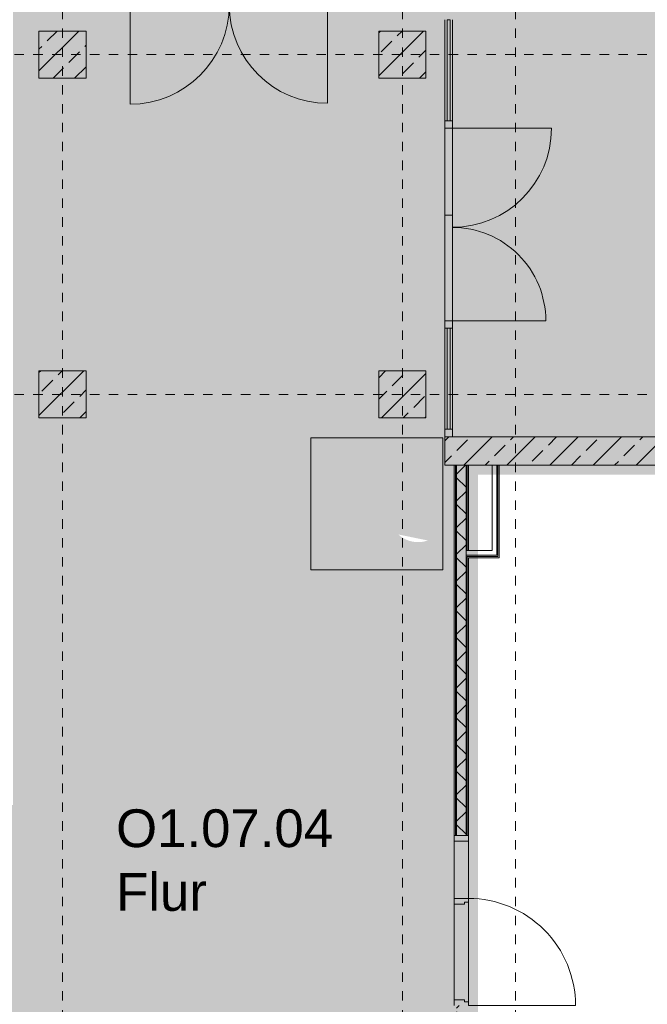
# Model space of a CAD drawing. Header units: metres. Extents: x -52 to 123, y -78 to 33.
# Tile 93 of 112: x 69.5 to 76.15, y -13.96 to -3.53. Entities that reach past the tile are written whole.
import ezdxf

# ---------------------------------------------------------------- set-up
doc = ezdxf.new("R2010")
doc.units = ezdxf.units.M
doc.linetypes.add('Rasterlinie', pattern=[0.019, 0.01, -0.003, 0.003, -0.003])
doc.linetypes.add('Über Schnittebene 1', pattern=[0.001, 0, -0.001])
for name, color, linetype, lineweight in [('A_Allgemeine Beschriftungen', 7, 'Continuous', 9), ('A_Detailelemente', 7, 'Continuous', 9), ('A_Fassadenelemente', 7, 'Continuous', 9), ('A_Fassadenpfosten', 7, 'Continuous', 9), ('A_Geschossdecken', 7, 'Continuous', 9), ('A_Importierte Elemente in Familien', 7, 'Continuous', 9), ('A_Raster', 7, 'Continuous', 9), ('A_Räume_Beschriftung', 7, 'Continuous', 9), ('A_Tragwerksstützen_Stahlbeton', 7, 'Continuous', 9), ('A_Türen', 7, 'Continuous', 9), ('A_Türen_Rahmen', 7, 'Continuous', 9), ('A_Wände', 7, 'Continuous', 9), ('A_Wände_Schraffur', 7, 'Continuous', 18)]:
    doc.layers.add(name, color=color, linetype=linetype, lineweight=lineweight)
doc.styles.add('Arial_B', font='txt', dxfattribs={"height": 0.3999999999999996})
pattern_1 = [(45, (1.421, 2.104), (-0.2283954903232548, 0.2283954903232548), []), (45, (1.649, 2.104), (-0.2283954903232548, 0.2283954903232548), [0.161, -0.081])]

# ---------------------------------------------------------------- blocks, each defined once
blk = doc.blocks.new('GSH_Fassade_Tuer_2flg - I_Glass_Grau-6173629-BS_Übersicht_O1_BRANDSCHUTZ')
at = {"layer": 'A_Türen'}
for p, q in [((-1.044999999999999, 0.04000000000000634), (-1.125, 0.04000000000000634)), ((-1.125, 0.04000000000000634), (-1.125, -0.03999999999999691)), ((-1.044999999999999, -0.03999999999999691), (-1.044999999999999, 0.04000000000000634)), ((1.125, 0.04000000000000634), (1.044999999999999, 0.04000000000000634)), ((1.044999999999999, 0.04000000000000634), (1.044999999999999, -0.03999999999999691)), ((1.125, -0.03999999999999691), (1.125, 0.04000000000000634)), ((-1.125, -0.03999999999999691), (-1.044999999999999, -0.03999999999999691)), ((-1.044999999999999, -0.03999999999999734), (-1.044999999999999, -1.089756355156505)), ((1.044999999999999, -0.03999999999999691), (1.125, -0.03999999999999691)), ((1.045000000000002, -0.04000000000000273), (1.045000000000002, -1.079756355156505))]:
    blk.add_line(p, q, dxfattribs=at)
for centre, radius, start, end in [((-1.044999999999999, -0.0399999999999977), 1.049756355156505, 270, 359.9999999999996), ((1.045, -0.03999999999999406), 1.039756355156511, 180.0000000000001, 269.9999999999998)]:
    blk.add_arc(centre, radius, start, end, dxfattribs=at)
blk = doc.blocks.new('GSH_Tuer_I_1flg_SZ_OL_SL - 1800_1135x3200_2135_Voll-4240665-BS_Übersicht_O1_BRANDSCHUTZ')
at = {"layer": 'A_Türen'}
for p, q in [((0.8999999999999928, 1.224434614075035), (0.8999999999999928, 0.0894346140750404)), ((-0.2350000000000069, 0.0894346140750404), (-0.900000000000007, 0.0894346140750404))]:
    blk.add_line(p, q, dxfattribs=at)
at = {"layer": 'A_Türen', "linetype": 'Über Schnittebene 1'}
for p, q in [((-0.900000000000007, 0.0894346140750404), (0.8999999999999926, 0.0894346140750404)), ((0.8999999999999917, -0.06056538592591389), (-0.9000000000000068, -0.06056538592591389))]:
    blk.add_line(p, q, dxfattribs=at)
at = {"layer": 'A_Türen'}
blk.add_arc((0.8999999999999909, 0.08943461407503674), 1.134999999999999, 89.99999999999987, 179.9999999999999, dxfattribs=at)
at = {"layer": 'A_Türen_Rahmen'}
for p, q in [((-0.8400000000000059, 0.08943461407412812), (-0.9000000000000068, 0.08943461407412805)), ((-0.8400000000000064, -0.06056538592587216), (-0.8400000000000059, 0.08943461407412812)), ((-0.2350000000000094, 0.08943461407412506), (-0.8400000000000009, 0.08943461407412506)), ((-0.195000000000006, 0.08943461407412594), (-0.235000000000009, 0.08943461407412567)), ((-0.235000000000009, 0.08943461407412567), (-0.2350000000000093, -0.06056538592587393)), ((-0.1950000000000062, 0.04943461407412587), (-0.195000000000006, 0.08943461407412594)), ((-0.175000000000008, 0.04943461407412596), (-0.1950000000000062, 0.04943461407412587)), ((-0.1750000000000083, -0.06056538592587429), (-0.175000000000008, 0.04943461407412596)), ((0.8599999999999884, 0.04943461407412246), (0.8399999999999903, 0.04943461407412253)), ((0.8399999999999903, 0.04943461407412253), (0.83999999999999, -0.06056538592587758)), ((0.8999999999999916, 0.08943461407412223), (0.8599999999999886, 0.08943461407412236)), ((0.8599999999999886, 0.08943461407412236), (0.8599999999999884, 0.04943461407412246)), ((-0.9000000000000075, -0.06056538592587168), (-0.8400000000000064, -0.06056538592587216)), ((-0.8400000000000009, -0.06056538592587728), (-0.2350000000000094, -0.06056538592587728)), ((-0.2350000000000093, -0.06056538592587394), (-0.1750000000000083, -0.06056538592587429)), ((0.83999999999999, -0.06056538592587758), (0.899999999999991, -0.06056538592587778))]:
    blk.add_line(p, q, dxfattribs=at)
blk = doc.blocks.new('Systemelement - Verglasung-4356905-BS_Übersicht_O1_BRANDSCHUTZ')
at = {"layer": 'A_Fassadenelemente'}
for p, q in [((0.5349999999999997, 0.01499999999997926), (-0.5349999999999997, 0.01499999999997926)), ((-0.5349999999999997, 0.01499999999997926), (-0.5349999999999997, -0.01499999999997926)), ((-0.5349999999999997, -0.01499999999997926), (0.5349999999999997, -0.01499999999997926))]:
    blk.add_line(p, q, dxfattribs=at)
blk = doc.blocks.new('Pfosten rechteckig - 80x155-6938206-BS_Übersicht_O1_BRANDSCHUTZ')
at = {"layer": 'A_Fassadenpfosten'}
for p, q in [((74.00600751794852, -4.596961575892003), (74.00600751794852, -3.526961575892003)), ((74.08600751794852, -4.596961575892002), (74.08600751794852, -3.526961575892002))]:
    blk.add_line(p, q, dxfattribs=at)
blk = doc.blocks.new('Pfosten rechteckig - 80x80-1804613-BS_Übersicht_O1_BRANDSCHUTZ')
at = {"layer": 'A_Fassadenpfosten'}
for p, q in [((-0.07999999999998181, 0.0399999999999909), (0, 0.0399999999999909)), ((-0.07999999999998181, -0.0399999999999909), (-0.07999999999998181, 0.0399999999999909)), ((0, 0.0399999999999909), (0, -0.0399999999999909)), ((0, -0.0399999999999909), (-0.07999999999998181, -0.0399999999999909))]:
    blk.add_line(p, q, dxfattribs=at)
blk = doc.blocks.new('Systemelement - Verglasung-V87-BS_Übersicht_O1_BRANDSCHUTZ')
at = {"layer": 'A_Fassadenelemente'}
for p, q in [((0.5349999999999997, 0.01499999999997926), (-0.5349999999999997, 0.01499999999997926)), ((0.5349999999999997, -0.01499999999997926), (0.5349999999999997, 0.01499999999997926)), ((-0.5349999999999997, -0.01499999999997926), (0.5349999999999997, -0.01499999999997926))]:
    blk.add_line(p, q, dxfattribs=at)
blk = doc.blocks.new('Pfosten rechteckig - 80x155-6938203-BS_Übersicht_O1_BRANDSCHUTZ')
at = {"layer": 'A_Fassadenpfosten'}
for p, q in [((74.00600751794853, -7.866961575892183), (74.00600751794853, -6.796961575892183)), ((74.08600751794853, -7.866961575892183), (74.08600751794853, -6.796961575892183))]:
    blk.add_line(p, q, dxfattribs=at)
blk = doc.blocks.new('GSH_Fassade_Tuer_2flg - I_Glass_Grau-6938210-BS_Übersicht_O1_BRANDSCHUTZ')
at = {"layer": 'A_Türen'}
for p, q in [((-1.02000000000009, 0.03999999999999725), (-1.02000000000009, 1.089756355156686)), ((1.020000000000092, 0.04000000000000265), (1.020000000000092, 1.029756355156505)), ((-1.10000000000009, 0.03999999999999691), (-1.02000000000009, 0.03999999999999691)), ((-1.10000000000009, -0.04000000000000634), (-1.10000000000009, 0.03999999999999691)), ((-1.02000000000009, 0.03999999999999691), (-1.02000000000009, -0.04000000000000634)), ((1.02000000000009, 0.03999999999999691), (1.100000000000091, 0.03999999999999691)), ((1.02000000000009, -0.04000000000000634), (1.02000000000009, 0.03999999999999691)), ((1.100000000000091, 0.03999999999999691), (1.100000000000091, -0.04000000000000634)), ((-1.02000000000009, -0.04000000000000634), (-1.10000000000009, -0.04000000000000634)), ((1.100000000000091, -0.04000000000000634), (1.02000000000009, -0.04000000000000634))]:
    blk.add_line(p, q, dxfattribs=at)
for centre, radius, start, end in [((-1.02000000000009, 0.0399999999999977), 1.049756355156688, 4.452776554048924e-14, 89.99999999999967), ((1.020000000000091, 0.03999999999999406), 0.989756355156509, 89.99999999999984, 179.9999999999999)]:
    blk.add_arc(centre, radius, start, end, dxfattribs=at)
blk = doc.blocks.new('Fluchtweg - Pfeil 1 - Pfeil  1_RW-4646429-BS_Übersicht_O1_BRANDSCHUTZ')
at = {"layer": 'A_Allgemeine Beschriftungen'}
for points in [[(-0.00406858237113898, -2.146699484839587e-16), (-0.001406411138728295, 0.002662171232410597), (-0.00140641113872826, -0.00266217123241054)], [(0.005931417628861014, 0.001200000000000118), (0.005931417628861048, -0.001199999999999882), (-0.00140641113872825, -0.001199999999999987), (-0.001406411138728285, 0.001200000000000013)]]:
    blk.add_hatch(color=256, dxfattribs=at).paths.add_polyline_path(points, flags=0)
blk = doc.blocks.new('Brandmelder DIN ISO 23601 - Brandmelder-7036843-BS_Übersicht_O1_BRANDSCHUTZ')
at = {"layer": 'A_Importierte Elemente in Familien'}
h = blk.add_hatch(color=256, dxfattribs=at)
edge = h.paths.add_edge_path(flags=0)
edge.add_line((-0.002467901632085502, 0.002712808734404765), (-0.002467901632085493, 0.001238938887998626))
edge.add_line((-0.002467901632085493, 0.001238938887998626), (-0.002027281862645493, 0.001238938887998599))
edge.add_line((-0.002027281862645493, 0.001238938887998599), (-0.002027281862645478, -0.00112065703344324))
edge.add_line((-0.002155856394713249, -0.001120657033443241), (-0.002027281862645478, -0.00112065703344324))
edge.add_line((-0.002155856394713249, -0.001120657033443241), (-0.002155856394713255, -0.000303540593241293))
edge.add_line((-0.002155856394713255, -0.0003035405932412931), (-0.00221021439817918, -0.0001129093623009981))
edge.add_arc((-0.002446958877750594, -0.00019667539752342), 0.000251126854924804, 19.48503514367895, 160.6502538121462)
edge.add_line((-0.002683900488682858, -0.0001134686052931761), (-0.002683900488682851, -0.001373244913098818))
edge.add_line((-0.002683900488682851, -0.001373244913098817), (-0.002075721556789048, -0.002539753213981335))
edge.add_line((-0.002075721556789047, -0.002672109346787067), (-0.002075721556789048, -0.002539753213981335))
edge.add_line((-0.002075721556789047, -0.002672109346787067), (-0.0002212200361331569, -0.002672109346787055))
edge.add_line((-0.0002212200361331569, -0.002672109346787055), (-0.0002212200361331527, -0.003341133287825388))
edge.add_line((-0.0002212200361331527, -0.003341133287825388), (-0.003341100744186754, -0.003341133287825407))
edge.add_line((-0.003341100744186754, -0.003341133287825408), (-0.003341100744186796, 0.003341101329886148))
edge.add_line((-0.003341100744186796, 0.003341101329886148), (-0.0009763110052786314, 0.003341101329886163))
edge.add_line((-0.0009763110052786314, 0.003341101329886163), (-0.0009763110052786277, 0.002712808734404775))
edge.add_line((-0.0009763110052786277, 0.002712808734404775), (-0.002467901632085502, 0.002712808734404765))
h = blk.add_hatch(color=256, dxfattribs=at)
edge = h.paths.add_edge_path(flags=0)
edge.add_line((-0.0004104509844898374, -0.0002696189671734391), (-0.0003859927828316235, -0.000231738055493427))
edge.add_line((-0.000419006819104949, -0.0002847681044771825), (-0.0004104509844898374, -0.0002696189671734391))
edge = h.paths.add_edge_path(flags=0)
edge.add_line((-0.0008851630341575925, -4.099037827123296e-06), (-0.000885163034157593, 7.129604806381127e-06))
edge.add_line((-0.0009633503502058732, -4.099037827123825e-06), (-0.0008851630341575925, -4.099037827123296e-06))
edge = h.paths.add_edge_path(flags=0)
edge.add_line((-0.001441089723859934, 0.0001774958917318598), (-0.001441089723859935, 0.0002505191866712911))
edge.add_line((-0.001543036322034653, 0.0001774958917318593), (-0.001441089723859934, 0.0001774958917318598))
edge = h.paths.add_edge_path(flags=0)
edge.add_line((0.002021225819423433, 0.00196148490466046), (0.0009645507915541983, 0.001633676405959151))
edge.add_line((0.0009645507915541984, 0.001633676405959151), (0.001140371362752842, 0.0005473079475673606))
edge.add_line((0.001140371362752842, 0.0005473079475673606), (0.0005895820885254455, -0.0008552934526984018))
edge.add_line((0.0005895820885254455, -0.0008552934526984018), (0.001136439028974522, -0.001623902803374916))
edge.add_line((0.001136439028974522, -0.001623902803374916), (0.001136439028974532, -0.003341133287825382))
edge.add_line((0.001136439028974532, -0.003341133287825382), (-0.0002212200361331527, -0.00334113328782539))
edge.add_line((-0.0002212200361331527, -0.00334113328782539), (-0.0002212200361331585, -0.002287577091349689))
edge.add_arc((-0.0004260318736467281, -0.001868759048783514), 0.0004662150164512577, 296.0597167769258, 351.2581299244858)
edge.add_line((3.476716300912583e-05, -0.001939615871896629), (3.476716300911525e-05, -0.0002322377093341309))
edge.add_arc((-0.0001757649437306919, -0.0003601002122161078), 0.0002463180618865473, 31.27157321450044, 148.5923489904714)
edge.add_line((-0.0004313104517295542, -0.000284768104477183), (-0.000419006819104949, -0.0002847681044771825))
edge.add_line((-0.0004313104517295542, -0.000284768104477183), (-0.0004313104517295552, -1.72525404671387e-05))
edge.add_arc((-0.0006610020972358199, -5.653615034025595e-05), 0.0002330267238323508, 9.705258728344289, 164.1444958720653)
edge.add_line((-0.0009633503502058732, -4.099037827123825e-06), (-0.0009633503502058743, 0.0001935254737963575))
edge.add_arc((-0.00121357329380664, 0.0001268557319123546), 0.0002589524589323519, 14.91936452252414, 151.4743111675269)
edge.add_line((-0.001543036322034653, 0.0001774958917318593), (-0.00154303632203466, 0.00123893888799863))
edge.add_line((-0.00154303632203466, 0.00123893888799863), (-0.0009763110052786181, 0.001238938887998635))
edge.add_line((-0.0009763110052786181, 0.001238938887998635), (-0.0009763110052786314, 0.003341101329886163))
edge.add_line((-0.0009763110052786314, 0.003341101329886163), (0.002021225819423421, 0.003341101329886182))
edge.add_line((0.002021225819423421, 0.003341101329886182), (0.002021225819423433, 0.00196148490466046))
h = blk.add_hatch(color=256, dxfattribs=at)
edge = h.paths.add_edge_path(flags=0)
edge.add_line((0.003341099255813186, 0.00334110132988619), (0.003341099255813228, -0.003341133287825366))
edge.add_line((0.003341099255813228, -0.003341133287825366), (0.001136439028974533, -0.003341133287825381))
edge.add_line((0.001136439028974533, -0.003341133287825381), (0.001136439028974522, -0.001623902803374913))
edge.add_arc((0.002245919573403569, -0.001540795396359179), 0.001112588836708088, 184.2838313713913, 228.6293256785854)
edge.add_arc((0.002432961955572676, -0.001078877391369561), 0.00159142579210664, 234.5778982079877, 279.8555089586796)
edge.add_line((0.002705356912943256, -0.002646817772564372), (0.002705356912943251, -0.001941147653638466))
edge.add_line((0.002705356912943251, -0.001941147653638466), (0.002694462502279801, -0.001578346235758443))
edge.add_line((0.002694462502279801, -0.001578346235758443), (0.002705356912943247, -0.001226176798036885))
edge.add_line((0.002705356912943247, -0.001226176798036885), (0.002705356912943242, -0.0005055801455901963))
edge.add_line((0.002705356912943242, -0.0005055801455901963), (0.002702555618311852, -0.0001150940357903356))
edge.add_line((0.002702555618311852, -0.0001150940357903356), (0.002705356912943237, 0.0002291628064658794))
edge.add_line((0.002705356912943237, 0.0002291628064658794), (0.002705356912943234, 0.000951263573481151))
edge.add_arc((0.003490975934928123, 0.002307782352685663), 0.001567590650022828, 224.4196320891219, 239.9230017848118, ccw=False)
edge.add_arc((0.003312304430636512, 0.002106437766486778), 0.001299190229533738, 186.4059159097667, 223.5925616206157, ccw=False)
edge.add_line((0.002021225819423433, 0.001961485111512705), (0.002021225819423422, 0.003341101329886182))
edge.add_line((0.002021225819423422, 0.003341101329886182), (0.003341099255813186, 0.00334110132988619))
h = blk.add_hatch(color=256, dxfattribs=at)
edge = h.paths.add_edge_path(flags=0)
edge.add_line((-0.002254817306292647, 0.001975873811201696), (-0.002135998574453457, 0.001975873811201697))
edge.add_line((-0.002254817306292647, 0.001975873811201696), (-0.00225481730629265, 0.002516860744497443))
edge.add_line((-0.00225481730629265, 0.002516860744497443), (-0.001189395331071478, 0.002516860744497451))
edge.add_line((-0.001189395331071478, 0.002516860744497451), (-0.001189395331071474, 0.001975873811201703))
edge.add_line((-0.001311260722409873, 0.001975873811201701), (-0.001189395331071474, 0.001975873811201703))
edge.add_arc((-0.001723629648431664, 0.001981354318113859), 0.0004124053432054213, 359.2385667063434, 540.7614332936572)
h = blk.add_hatch(color=256, dxfattribs=at)
edge = h.paths.add_edge_path(flags=0)
edge.add_arc((-0.001723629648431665, 0.001981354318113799), 0.0004124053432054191, 180.7614332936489, 359.238566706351)
edge.add_line((-0.001189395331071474, 0.001975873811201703), (-0.001311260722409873, 0.001975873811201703))
edge.add_line((-0.001189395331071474, 0.001975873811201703), (-0.001189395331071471, 0.001434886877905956))
edge.add_line((-0.001189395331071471, 0.001434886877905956), (-0.001428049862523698, 0.001434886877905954))
edge.add_line((-0.001428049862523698, 0.001434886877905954), (-0.001428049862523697, 0.001238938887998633))
edge.add_line((-0.00154303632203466, 0.001238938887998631), (-0.001428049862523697, 0.001238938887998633))
edge.add_arc((-0.001785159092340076, 0.001244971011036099), 0.0002421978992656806, 358.5728574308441, 541.4271425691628)
edge.add_line((-0.002088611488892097, 0.001238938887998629), (-0.002027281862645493, 0.0012389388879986))
edge.add_line((-0.002088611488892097, 0.001238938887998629), (-0.002088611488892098, 0.00143488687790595))
edge.add_line((-0.002088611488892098, 0.00143488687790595), (-0.002254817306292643, 0.001434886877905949))
edge.add_line((-0.002254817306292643, 0.001434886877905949), (-0.002254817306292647, 0.001975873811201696))
edge.add_line((-0.002254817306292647, 0.001975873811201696), (-0.002135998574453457, 0.001975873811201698))
h = blk.add_hatch(color=256, dxfattribs=at)
edge = h.paths.add_edge_path(flags=0)
edge.add_arc((0.002682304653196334, 0.00119282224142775), 0.001395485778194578, 189.6059068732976, 216.7551333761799)
edge.add_arc((0.002446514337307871, 0.0008750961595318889), 0.001022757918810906, 210.3855511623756, 284.4978676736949)
edge.add_line((0.002702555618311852, -0.0001150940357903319), (0.002705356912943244, -0.0005055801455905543))
edge.add_arc((0.003218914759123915, 0.002198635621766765), 0.002752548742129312, 242.9553600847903, 259.2470052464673, ccw=False)
edge.add_arc((0.002966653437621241, 0.001607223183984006), 0.002111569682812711, 210.1294976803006, 241.75515556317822, ccw=False)
edge.add_line((0.00114037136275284, 0.0005473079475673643), (0.0009645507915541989, 0.001633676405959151))
edge.add_arc((0.0001178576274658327, 0.0007804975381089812), 0.001201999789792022, 8.586404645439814, 45.21860566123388, ccw=False)
h = blk.add_hatch(color=256, dxfattribs=at)
edge = h.paths.add_edge_path(flags=0)
edge.add_arc((0.003327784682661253, 0.001482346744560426), 0.001399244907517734, 159.8611230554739, 243.5874614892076)
edge.add_line((0.002705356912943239, 0.0002291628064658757), (0.002702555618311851, -0.0001150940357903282))
edge.add_arc((0.00371151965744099, 0.001593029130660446), 0.001983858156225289, 205.7146269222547, 239.4302581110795, ccw=False)
edge.add_arc((-0.001008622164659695, -0.0002391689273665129), 0.003089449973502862, 18.32656048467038, 31.17235520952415)
edge.add_arc((0.001044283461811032, 0.0008715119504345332), 0.0007663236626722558, 39.59896584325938, 95.97218717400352)
edge.add_line((0.0009645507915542, 0.001633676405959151), (0.002021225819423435, 0.00196148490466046))
h = blk.add_hatch(color=256, dxfattribs=at)
edge = h.paths.add_edge_path(flags=0)
edge.add_line((0.002705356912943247, -0.001226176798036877), (0.002694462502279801, -0.001578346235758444))
edge.add_arc((0.002879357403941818, -0.0001194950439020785), 0.001470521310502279, 242.0142221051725, 262.77683994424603, ccw=False)
edge.add_arc((0.003389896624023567, 0.0005059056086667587), 0.002267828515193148, 220.2675334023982, 238.0351821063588, ccw=False)
edge.add_arc((0.001070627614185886, -0.001458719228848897), 0.0007717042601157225, 40.26753340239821, 128.5615330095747)
edge.add_line((0.000589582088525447, -0.0008552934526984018), (0.001140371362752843, 0.0005473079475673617))
edge.add_arc((0.002844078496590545, 0.0004649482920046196), 0.001696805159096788, 177.2323940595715, 265.3105741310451)
h = blk.add_hatch(color=256, dxfattribs=at)
edge = h.paths.add_edge_path(flags=0)
edge.add_arc((0.002095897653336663, -0.0008907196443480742), 0.0009116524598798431, 214.9220074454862, 311.0389025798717)
edge.add_line((0.002694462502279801, -0.001578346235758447), (0.002705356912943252, -0.001941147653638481))
edge.add_arc((0.002179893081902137, -0.000491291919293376), 0.001540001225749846, 227.3461867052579, 289.9217778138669, ccw=False)
edge.add_line((0.001136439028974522, -0.001623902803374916), (0.000589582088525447, -0.0008552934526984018))
edge.add_arc((0.000501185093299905, -0.001770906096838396), 0.0009198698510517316, 22.924189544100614, 84.48552141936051, ccw=False)
at = {"layer": 'A_Allgemeine Beschriftungen'}
for p, q in [((-0.003499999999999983, -0.003499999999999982), (-0.003500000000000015, 0.003500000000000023)), ((-0.003500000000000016, 0.003500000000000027), (0.003499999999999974, 0.003500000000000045)), ((0.003499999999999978, 0.003500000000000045), (0.003499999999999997, -0.003499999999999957)), ((0.003499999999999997, -0.003499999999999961), (-0.00349999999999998, -0.003499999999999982))]:
    blk.add_line(p, q, dxfattribs=at)
at = {"layer": 'A_Importierte Elemente in Familien', "flags": 128}
for points in [[(0.003499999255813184, 0.003500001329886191), (0.001749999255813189, 0.00350000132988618), (-7.441868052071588e-10, 0.003500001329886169), (-0.0017500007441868, 0.003500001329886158), (-0.003500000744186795, 0.003500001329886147)], [(-0.003500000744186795, 0.003500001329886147), (-0.003500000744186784, 0.001750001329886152), (-0.003500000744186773, 1.329886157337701e-09), (-0.003500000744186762, -0.001749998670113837), (-0.003500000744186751, -0.003499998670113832)], [(0.003499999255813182, 0.003500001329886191), (0.001749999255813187, 0.00350000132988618), (-7.4418680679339e-10, 0.003500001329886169), (-0.001750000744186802, 0.003500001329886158), (-0.003500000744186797, 0.003500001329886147)], [(-0.003500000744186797, 0.003500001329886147), (-0.003500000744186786, 0.001750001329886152), (-0.003500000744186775, 1.329886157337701e-09), (-0.003500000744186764, -0.001749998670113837), (-0.003500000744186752, -0.003499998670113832)], [(0.003499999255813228, -0.003499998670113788), (0.003499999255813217, -0.001749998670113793), (0.003499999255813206, 1.329886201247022e-09), (0.003499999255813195, 0.001750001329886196), (0.003499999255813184, 0.003500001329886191)], [(0.003499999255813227, -0.003499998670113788), (0.003499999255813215, -0.001749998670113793), (0.003499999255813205, 1.329886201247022e-09), (0.003499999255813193, 0.001750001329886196), (0.003499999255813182, 0.003500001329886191)], [(-0.003500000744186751, -0.003499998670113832), (-0.001750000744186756, -0.003499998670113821), (-7.441867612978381e-10, -0.00349999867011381), (0.001749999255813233, -0.003499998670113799), (0.003499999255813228, -0.003499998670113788)], [(-0.003500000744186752, -0.003499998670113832), (-0.001750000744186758, -0.003499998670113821), (-7.441867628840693e-10, -0.00349999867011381), (0.001749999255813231, -0.003499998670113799), (0.003499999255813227, -0.003499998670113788)]]:
    blk.add_lwpolyline(points, dxfattribs=at)

msp = doc.modelspace()

# ---------------------------------------------------------------- hatches: boundary and pattern name
at = {"layer": 'A_Detailelemente', "true_color": 0xc2e2c4}
msp.add_hatch(color=254, dxfattribs=at).paths.add_polyline_path([(69.72974169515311, -33.19696157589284), (74.10600751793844, -33.19696157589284), (74.10600751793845, -7.946961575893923), (74.08600751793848, -7.946961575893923), (74.08600751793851, -3.446961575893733), (74.10600751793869, -3.446961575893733), (74.10600751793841, 21.89803842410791), (69.43200751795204, 21.89803842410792), (69.43200751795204, -11.84696157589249), (54.36000751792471, -11.84696157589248), (54.36000751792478, -16.4219615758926), (69.50600751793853, -16.4219615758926), (69.50600751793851, -33.19696157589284), (69.70600751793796, -33.19696157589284)], flags=0)
at = {"layer": 'A_Detailelemente', "true_color": 0x499c4b}
msp.add_hatch(color=95, dxfattribs=at).paths.add_polyline_path([(76.31832270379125, -7.946961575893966), (84.80600751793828, -7.946961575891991), (84.8060075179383, -3.446961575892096), (74.08600751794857, -3.446961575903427), (74.0860075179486, -7.946961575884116), (76.31600751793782, -7.946961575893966)], flags=0)
at = {"layer": 'A_Detailelemente', "true_color": 0xebdb14}
msp.add_hatch(color=40, dxfattribs=at).paths.add_polyline_path([(82.67600751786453, -33.44696157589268), (82.85600751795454, -33.44696157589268), (82.85600751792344, -33.0469615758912), (74.35600751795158, -33.0469615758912), (74.35600751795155, -32.27196157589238), (82.85600751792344, -32.27196157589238), (82.85600751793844, -31.92196157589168), (74.35600751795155, -31.92196157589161), (74.35600751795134, -8.34696157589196), (82.55600751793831, -8.346961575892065), (82.55600751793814, -7.946961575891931), (74.10600751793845, -7.946961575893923), (74.10574436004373, -33.19696157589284), (73.95600751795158, -33.19696157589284), (73.95600751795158, -33.34696157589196), (82.48000751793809, -33.34696157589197), (82.48000751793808, -33.44696157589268), (82.6660075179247, -33.44696157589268)], flags=0)
at = {"layer": 'A_Tragwerksstützen_Stahlbeton'}
h = msp.add_hatch(dxfattribs=at)
h.set_pattern_fill('FP_3', color=256, style=0, pattern_type=2)
h.set_pattern_definition(pattern_1)
h.paths.add_polyline_path([(70.20600751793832, -4.146961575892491), (70.20600751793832, -3.646961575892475), (69.7060075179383, -3.646961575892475), (69.7060075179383, -4.146961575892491), (70.18140506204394, -4.146961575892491)], flags=0)
h = msp.add_hatch(dxfattribs=at)
h.set_pattern_fill('FP_3', color=256, style=0, pattern_type=2)
h.set_pattern_definition(pattern_1)
h.paths.add_polyline_path([(73.54531973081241, -4.1469615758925), (73.80600751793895, -4.1469615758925), (73.80600751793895, -3.646961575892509), (73.30600751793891, -3.646961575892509), (73.30600751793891, -4.1469615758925)], flags=0)
h = msp.add_hatch(dxfattribs=at)
h.set_pattern_fill('FP_3', color=256, style=0, pattern_type=2)
h.set_pattern_definition(pattern_1)
h.paths.add_polyline_path([(69.70600751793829, -7.746961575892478), (70.20600751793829, -7.746961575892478), (70.20600751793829, -7.246961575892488), (69.70600751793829, -7.246961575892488)], flags=0)
h = msp.add_hatch(dxfattribs=at)
h.set_pattern_fill('FP_3', color=256, style=0, pattern_type=2)
h.set_pattern_definition(pattern_1)
h.paths.add_polyline_path([(73.80600751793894, -7.746961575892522), (73.80600751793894, -7.246961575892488), (73.3060075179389, -7.246961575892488), (73.3060075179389, -7.746961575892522), (73.66711869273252, -7.746961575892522)], flags=0)
at = {"layer": 'A_Wände_Schraffur', "lineweight": 9}
h = msp.add_hatch(dxfattribs=at)
h.set_pattern_fill('FP_3', color=256, style=0, pattern_type=2)
h.set_pattern_definition(pattern_1)
h.paths.add_polyline_path([(74.7644460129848, -8.246961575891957), (82.55600751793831, -8.246961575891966), (82.55600751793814, -7.946961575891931), (74.00600751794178, -7.946961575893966), (74.00600751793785, -8.246961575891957), (74.58100751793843, -8.246961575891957)], flags=0)
h = msp.add_hatch(dxfattribs=at)
h.set_pattern_fill('FP_2', color=256, style=0, pattern_type=2)
h.set_pattern_definition([(45, (1.421, 2.104), (-0.1414213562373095, 0.1414213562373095), []), (135, (1.421, 2.104), (-0.1414213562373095, -0.1414213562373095), [])])
h.paths.add_polyline_path([(74.13100751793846, -33.14696157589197), (74.23100751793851, -33.14696157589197), (74.23100751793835, -30.77196157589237), (74.13100751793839, -30.77196157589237), (74.13100751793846, -33.0469615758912)], flags=0)
h.paths.add_polyline_path([(74.13100751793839, -28.97196157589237), (74.23100751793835, -28.97196157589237), (74.2310075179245, -22.37196157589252), (74.13100751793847, -22.37196157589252), (74.13100751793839, -27.08691160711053)], flags=0)
h.paths.add_polyline_path([(74.13100751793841, -20.57196157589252), (74.2310075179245, -20.57196157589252), (74.2310075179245, -17.62446157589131), (74.13100751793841, -17.62446157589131), (74.13100751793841, -20.34051437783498)], flags=0)
h.paths.add_polyline_path([(74.2310075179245, -16.6144615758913), (74.23100751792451, -13.97196157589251), (74.13100751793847, -13.97196157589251), (74.13100751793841, -16.6144615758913), (74.15552266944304, -16.6144615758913)], flags=0)
h.paths.add_polyline_path([(74.18464645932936, -12.1719615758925), (74.23100751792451, -12.1719615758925), (74.23100751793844, -8.246961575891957), (74.13100751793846, -8.246961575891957), (74.13100751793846, -12.1719615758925)], flags=0)

# ---------------------------------------------------------------- linework, layer by layer
at = {"layer": 'A_Geschossdecken'}
for p, q in [((74.00600751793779, -6.716961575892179), (74.00600751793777, -4.676961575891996)), ((74.0860075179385, -4.676961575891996), (74.08600751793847, -6.71696157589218)), ((74.08600751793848, -5.596961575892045), (74.00600751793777, -5.596961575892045)), ((74.10600751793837, -13.91196157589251), (74.10600751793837, -12.89696157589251)), ((74.25600751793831, -12.87696157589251), (74.25600751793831, -13.9319615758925))]:
    msp.add_line(p, q, dxfattribs=at)
at = {"layer": 'A_Raster', "linetype": 'Rasterlinie'}
for p, q in [((69.9560075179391, -64.1202091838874), (69.95600751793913, 31.55705536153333)), ((73.55600751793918, -64.1202091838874), (73.55600751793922, 31.55705536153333)), ((74.75600751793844, -64.1202091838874), (74.75600751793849, 31.55705536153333)), ((9.845868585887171, -3.896961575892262), (94.58744689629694, -3.896961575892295)), ((9.84586858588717, -7.496961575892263), (94.58744689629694, -7.496961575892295))]:
    msp.add_line(p, q, dxfattribs=at)
at = {"layer": 'A_Tragwerksstützen_Stahlbeton', "lineweight": 18}
for p, q in [((70.20600751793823, -3.646961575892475), (69.70600751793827, -3.646961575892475)), ((69.70600751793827, -3.646961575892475), (69.70600751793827, -4.1469615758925)), ((70.20600751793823, -4.1469615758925), (70.20600751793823, -3.646961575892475)), ((73.80600751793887, -3.646961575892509), (73.30600751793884, -3.646961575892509)), ((73.30600751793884, -3.646961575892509), (73.30600751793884, -4.1469615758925)), ((73.80600751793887, -4.1469615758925), (73.80600751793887, -3.646961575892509)), ((69.70600751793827, -4.1469615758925), (70.20600751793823, -4.1469615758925)), ((73.30600751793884, -4.1469615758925), (73.80600751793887, -4.1469615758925)), ((70.20600751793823, -7.246961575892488), (69.7060075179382, -7.246961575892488)), ((69.7060075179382, -7.246961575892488), (69.7060075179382, -7.746961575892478)), ((70.20600751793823, -7.746961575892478), (70.20600751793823, -7.246961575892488)), ((73.80600751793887, -7.246961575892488), (73.30600751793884, -7.246961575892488)), ((73.30600751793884, -7.246961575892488), (73.30600751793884, -7.746961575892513)), ((73.80600751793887, -7.746961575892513), (73.80600751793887, -7.246961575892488)), ((69.7060075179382, -7.746961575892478), (70.20600751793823, -7.746961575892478)), ((73.30600751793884, -7.746961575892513), (73.80600751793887, -7.746961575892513))]:
    msp.add_line(p, q, dxfattribs=at)
at = {"layer": 'A_Wände', "lineweight": 18}
for p, q in [((82.55600751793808, -7.946961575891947), (74.00600751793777, -7.946961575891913)), ((74.00600751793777, -7.946961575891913), (74.00600751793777, -8.246961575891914)), ((74.00600751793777, -8.246961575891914), (74.10600751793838, -8.246961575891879)), ((74.10600751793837, -8.24696157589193), (74.10600751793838, -12.17196157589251)), ((74.25600751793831, -8.246961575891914), (74.50600751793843, -8.246961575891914)), ((74.25600751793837, -9.151961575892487), (74.25600751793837, -8.246961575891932)), ((74.50600751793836, -8.246961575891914), (74.50600751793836, -9.151961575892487)), ((74.58100751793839, -8.246961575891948), (82.55600751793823, -8.246961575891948)), ((74.58100751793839, -9.226961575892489), (74.58100751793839, -8.246961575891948)), ((74.50600751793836, -9.151961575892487), (74.25600751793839, -9.151961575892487)), ((74.25600751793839, -12.17196157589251), (74.25600751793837, -9.226961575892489)), ((74.25600751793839, -9.226961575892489), (74.58100751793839, -9.226961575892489)), ((74.10600751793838, -12.17196157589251), (74.25600751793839, -12.17196157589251))]:
    msp.add_line(p, q, dxfattribs=at)
at = {"layer": 'A_Wände'}
for p, q in [((74.25600751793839, -8.246961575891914), (74.10600751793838, -8.246961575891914)), ((74.11850751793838, -12.17196157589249), (74.11850751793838, -8.246961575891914)), ((74.13100751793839, -12.17196157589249), (74.13100751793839, -8.246961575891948)), ((74.23100751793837, -12.17196157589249), (74.23100751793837, -8.246961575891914)), ((74.24350751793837, -9.151961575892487), (74.24350751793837, -8.246961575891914)), ((74.58100751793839, -8.246961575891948), (74.50600751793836, -8.246961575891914)), ((74.55600751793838, -9.201961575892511), (74.55600751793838, -8.246961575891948)), ((74.56850751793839, -9.214461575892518), (74.56850751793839, -8.246961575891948)), ((74.25600751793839, -9.151961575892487), (74.23100751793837, -9.151961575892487)), ((74.23100751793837, -9.201961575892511), (74.55600751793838, -9.201961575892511)), ((74.24350751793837, -12.17196157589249), (74.24350751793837, -9.214461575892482)), ((74.24350751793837, -9.214461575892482), (74.56850751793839, -9.214461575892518))]:
    msp.add_line(p, q, dxfattribs=at)

# ---------------------------------------------------------------- block references
at = {"layer": 'A_Allgemeine Beschriftungen', "xscale": 200, "yscale": 200, "zscale": 200, "rotation": 180}
msp.add_blockref('Fluchtweg - Pfeil 1 - Pfeil  1_RW-4646429-BS_Übersicht_O1_BRANDSCHUTZ', (73.12586693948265, -6.421773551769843), dxfattribs=at)
at = {"layer": 'A_Allgemeine Beschriftungen', "xscale": 200, "yscale": 200, "zscale": 200}
msp.add_blockref('Brandmelder DIN ISO 23601 - Brandmelder-7036843-BS_Übersicht_O1_BRANDSCHUTZ', (73.28600766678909, -8.656642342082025), dxfattribs=at)
at = {"layer": 'A_Fassadenelemente', "rotation": 270.0000000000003}
for name, p in [('Systemelement - Verglasung-4356905-BS_Übersicht_O1_BRANDSCHUTZ', (74.04600751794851, -4.061961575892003)), ('Systemelement - Verglasung-V87-BS_Übersicht_O1_BRANDSCHUTZ', (74.04600751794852, -7.331961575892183))]:
    msp.add_blockref(name, p, dxfattribs=at)
at = {"layer": 'A_Fassadenpfosten'}
for name in ['Pfosten rechteckig - 80x155-6938206-BS_Übersicht_O1_BRANDSCHUTZ', 'Pfosten rechteckig - 80x155-6938203-BS_Übersicht_O1_BRANDSCHUTZ']:
    msp.add_blockref(name, (0, 0), dxfattribs=at)
at = {"layer": 'A_Fassadenpfosten', "extrusion": (0, 0, -1), "rotation": 269.9999999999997}
msp.add_blockref('Pfosten rechteckig - 80x80-1804613-BS_Übersicht_O1_BRANDSCHUTZ', (-74.04600751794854, -7.946961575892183), dxfattribs=at)
at = {"layer": 'A_Türen'}
msp.add_blockref('GSH_Fassade_Tuer_2flg - I_Glass_Grau-6173629-BS_Übersicht_O1_BRANDSCHUTZ', (71.71700751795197, -3.332993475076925), dxfattribs=at)
for name, p, rotation in [('GSH_Fassade_Tuer_2flg - I_Glass_Grau-6938210-BS_Übersicht_O1_BRANDSCHUTZ', (74.04600751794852, -5.696961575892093), 270.0000000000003), ('GSH_Tuer_I_1flg_SZ_OL_SL - 1800_1135x3200_2135_Voll-4240665-BS_Übersicht_O1_BRANDSCHUTZ', (74.16657290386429, -13.07196157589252), 270.0000000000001)]:
    msp.add_blockref(name, p, dxfattribs=dict(at, rotation=rotation))

# ---------------------------------------------------------------- texts
at = {"layer": 'A_Räume_Beschriftung', "char_height": 0.3999999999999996, "attachment_point": 1, "style": 'Arial_B'}
for s, insert, width in [('O1.07.04', (70.5229900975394, -11.89346194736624), 2.837973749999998), ('Flur', (70.5229900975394, -12.56814944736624), 1.298733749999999)]:
    msp.add_mtext(s, dxfattribs=dict(at, insert=insert, width=width))

doc.saveas('drawing.dxf')
